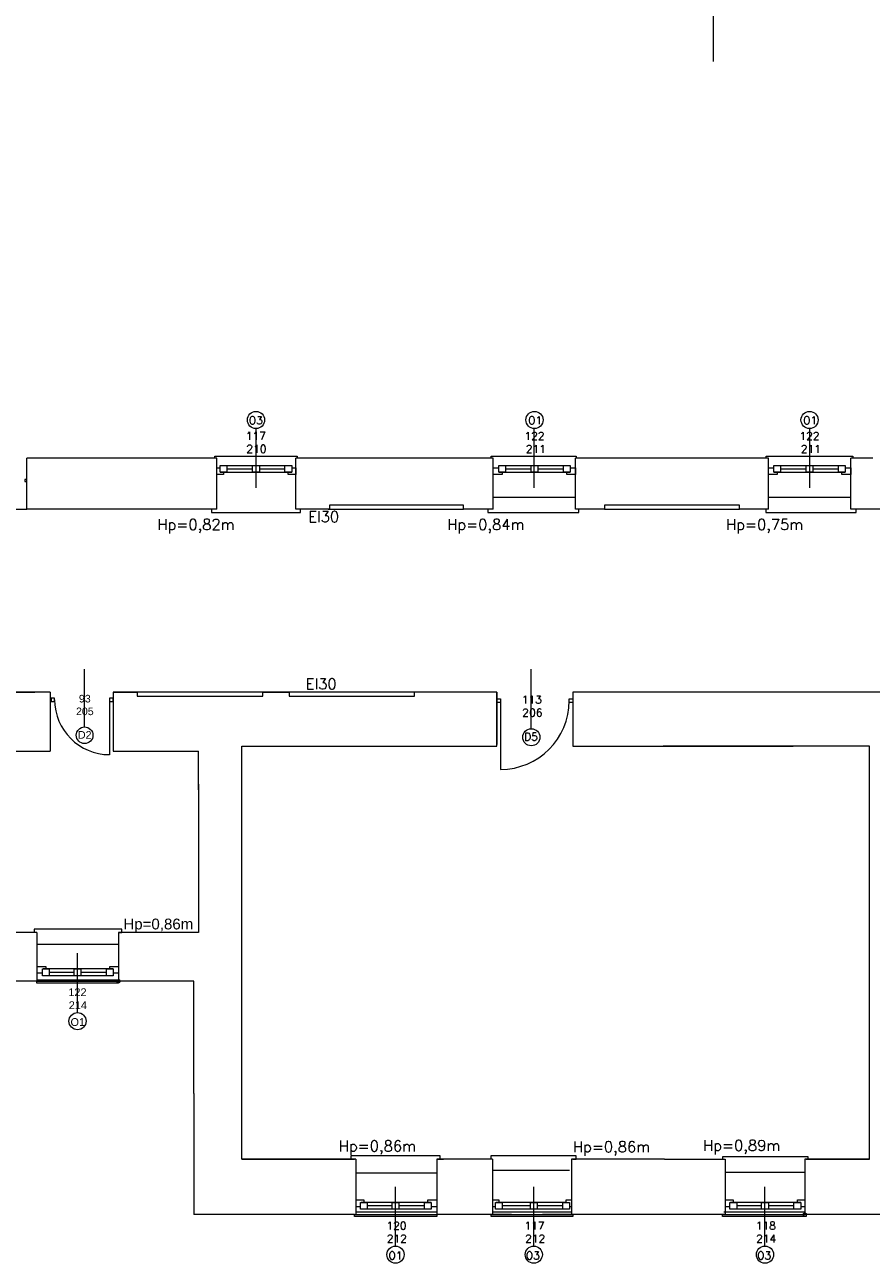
# Model space of a CAD drawing. Header units: millimetres. Extents: x -12354389001 to 271431, y -126469 to 48347.
# Tile 143 of 204: x -110596 to -109341, y -91953 to -90116. Entities that reach past the tile are written whole.
import ezdxf

# ---------------------------------------------------------------- set-up
doc = ezdxf.new("R2010")
doc.units = ezdxf.units.MM
doc.layers.get('0').update_dxf_attribs({"lineweight": 9})
doc.layers.add('ogrzewanie rzut', color=252, linetype='Continuous', lineweight=13)
doc.styles.add('ROMANS-POTROJNY-0-8-W', font='ROMANT.SHX', dxfattribs={"width": 0.8})
doc.styles.get("Standard").update_dxf_attribs({"font": 'arial.ttf'})

# ---------------------------------------------------------------- blocks, each defined once
blk = doc.blocks.new('d')
at = {"layer": 'ogrzewanie rzut', "linetype": 'Continuous', "lineweight": 13}
for p, q in [((38045.9, 4007), (38045.9, 3880.8)), ((37367.9, 3336.4), (37367.9, 3248.3)), ((37780.1, 3336.4), (37780.1, 3248.3)), ((38188.9, 3336.4), (38188.9, 3248.3)), ((37027.9, 3216.6), (37027.9, 3292.6)), ((37309.9, 3292.6), (37027.9, 3292.6)), ((37306.9, 3292.6), (37306.9, 3295.6)), ((37306.9, 3295.6), (37428.9, 3295.6)), ((37309.9, 3216.6), (37309.9, 3292.6)), ((37426.9, 3216.6), (37426.9, 3292.6)), ((37719.9, 3292.6), (37426.9, 3292.6)), ((37428.9, 3295.6), (37428.9, 3292.6)), ((37716.9, 3292.6), (37716.9, 3295.6)), ((37716.9, 3295.6), (37843, 3295.6)), ((37719.9, 3216.6), (37719.9, 3292.6)), ((37841.9, 3216.6), (37841.9, 3292.6)), ((38127.9, 3292.6), (37841.9, 3292.6)), ((37843, 3295.6), (37843, 3292.6)), ((38124.4, 3292.6), (38124.4, 3295.6)), ((38124.4, 3295.6), (38252.9, 3295.6)), ((38127.9, 3216.6), (38127.9, 3292.6)), ((38249.9, 3216.6), (38249.9, 3292.6)), ((38282.9, 3292.6), (38249.9, 3292.6)), ((38252.9, 3295.6), (38252.9, 3292.6)), ((37309.9, 3268), (37309.9, 3278)), ((37309.9, 3278), (37314.9, 3278)), ((37314.9, 3281.6), (37418.9, 3281.6)), ((37314.9, 3271.6), (37314.9, 3281.6)), ((37314.9, 3281.6), (37324.9, 3281.6)), ((37314.9, 3271.6), (37420.9, 3271.6)), ((37324.9, 3271.6), (37314.9, 3271.6)), ((37319.9, 3271.6), (37319.9, 3268)), ((37324.9, 3281.6), (37324.9, 3271.6)), ((37324.9, 3276.6), (37362.9, 3276.6)), ((37362.9, 3281.6), (37372.9, 3281.6)), ((37362.9, 3271.6), (37362.9, 3281.6)), ((37372.9, 3271.6), (37362.9, 3271.6)), ((37372.9, 3281.6), (37372.9, 3271.6)), ((37372.9, 3276.6), (37410.9, 3276.6)), ((37410.9, 3281.6), (37420.9, 3281.6)), ((37410.9, 3271.6), (37410.9, 3281.6)), ((37420.9, 3271.6), (37410.9, 3271.6)), ((37415.9, 3268), (37415.9, 3271.6)), ((37420.9, 3281.6), (37420.9, 3271.6)), ((37420.9, 3278), (37426.9, 3278)), ((37426.9, 3278), (37426.9, 3268)), ((37719.9, 3278), (37727.9, 3278)), ((37719.9, 3268), (37719.9, 3278)), ((37727.9, 3281.6), (37831.9, 3281.6)), ((37727.9, 3281.6), (37737.9, 3281.6)), ((37727.9, 3271.6), (37727.9, 3281.6)), ((37727.9, 3271.6), (37833.9, 3271.6)), ((37737.9, 3271.6), (37727.9, 3271.6)), ((37732.9, 3271.6), (37732.9, 3268)), ((37737.9, 3281.6), (37737.9, 3271.6)), ((37737.9, 3276.6), (37775.9, 3276.6)), ((37775.9, 3281.6), (37785.9, 3281.6)), ((37775.9, 3271.6), (37775.9, 3281.6)), ((37785.9, 3271.6), (37775.9, 3271.6)), ((37785.9, 3281.6), (37785.9, 3271.6)), ((37785.9, 3276.6), (37823.9, 3276.6)), ((37823.9, 3281.6), (37833.9, 3281.6)), ((37823.9, 3271.6), (37823.9, 3281.6)), ((37833.9, 3271.6), (37823.9, 3271.6)), ((37828.9, 3268), (37828.9, 3271.6)), ((37833.9, 3281.6), (37833.9, 3271.6)), ((37833.9, 3278), (37841.9, 3278)), ((37841.9, 3278), (37841.9, 3268)), ((38127.9, 3268), (38127.9, 3278)), ((38127.9, 3278), (38135.9, 3278)), ((38135.9, 3281.6), (38239.9, 3281.6)), ((38135.9, 3281.6), (38145.9, 3281.6)), ((38135.9, 3271.6), (38135.9, 3281.6)), ((38135.9, 3271.6), (38241.9, 3271.6)), ((38145.9, 3271.6), (38135.9, 3271.6)), ((38140.9, 3271.6), (38140.9, 3268)), ((38145.9, 3281.6), (38145.9, 3271.6)), ((38145.9, 3276.6), (38183.9, 3276.6)), ((38183.9, 3281.6), (38193.9, 3281.6)), ((38183.9, 3271.6), (38183.9, 3281.6)), ((38193.9, 3271.6), (38183.9, 3271.6)), ((38193.9, 3281.6), (38193.9, 3271.6)), ((38193.9, 3276.6), (38231.9, 3276.6)), ((38231.9, 3281.6), (38241.9, 3281.6)), ((38231.9, 3271.6), (38231.9, 3281.6)), ((38241.9, 3271.6), (38231.9, 3271.6)), ((38236.9, 3268), (38236.9, 3271.6)), ((38241.9, 3281.6), (38241.9, 3271.6)), ((38241.9, 3278), (38249.9, 3278)), ((38249.9, 3216.6), (38249.9, 3278.1)), ((38249.9, 3278), (38249.9, 3268)), ((37319.9, 3268), (37309.9, 3268)), ((37426.9, 3268), (37415.9, 3268)), ((37732.9, 3268), (37719.9, 3268)), ((37841.9, 3268), (37828.9, 3268)), ((38140.9, 3268), (38127.9, 3268)), ((38249.9, 3268), (38236.9, 3268)), ((36908.9, 3216.6), (37027.9, 3216.6)), ((37071.9, 3216.6), (37027.9, 3216.6)), ((37071.9, 3216.6), (37066.9, 3216.6)), ((37253.9, 3216.6), (37071.9, 3216.6)), ((37071.9, 3216.6), (37071.9, 3216.6)), ((37253.9, 3216.6), (37071.9, 3216.6)), ((37071.9, 3216.6), (37071.9, 3216.6)), ((37309.9, 3216.6), (37253.9, 3216.6)), ((37253.9, 3216.6), (37253.9, 3216.6)), ((37309.9, 3216.6), (37253.9, 3216.6)), ((37253.9, 3216.6), (37253.9, 3216.6)), ((37306.9, 3216.6), (37301.9, 3216.6)), ((37301.9, 3216.6), (37301.9, 3211.6)), ((37476.9, 3216.6), (37426.9, 3216.6)), ((37433.9, 3211.6), (37433.9, 3216.6)), ((37474.9, 3216.6), (37675.9, 3216.6)), ((37560.9, 3222.6), (37476.9, 3222.6)), ((37476.9, 3222.6), (37476.9, 3216.6)), ((37476.9, 3222.6), (37476.9, 3216.6)), ((37675.9, 3222.6), (37476.9, 3222.6)), ((37560.9, 3222.6), (37560.9, 3222.6)), ((37580.9, 3222.6), (37560.9, 3222.6)), ((37675.9, 3222.6), (37580.9, 3222.6)), ((37580.9, 3222.6), (37580.9, 3222.6)), ((37675.9, 3216.6), (37675.9, 3222.6)), ((37675.9, 3216.6), (37675.9, 3222.6)), ((37719.9, 3216.6), (37675.9, 3216.6)), ((37719.9, 3216.6), (37675.9, 3216.6)), ((37719.9, 3216.6), (37675.9, 3216.6)), ((37716.9, 3216.6), (37711.9, 3216.6)), ((37711.9, 3216.6), (37711.9, 3211.6)), ((37884.9, 3216.6), (37841.9, 3216.6)), ((37846.8, 3211.6), (37846.8, 3216.6)), ((38084.9, 3222.6), (37884.9, 3222.6)), ((37884.9, 3222.6), (37884.9, 3216.6)), ((38084.9, 3222.6), (37884.9, 3222.6)), ((37884.9, 3222.6), (37884.9, 3216.6)), ((37884.9, 3216.6), (38084.9, 3216.6)), ((38084.9, 3216.6), (38084.9, 3222.6)), ((38084.9, 3216.6), (38084.9, 3222.6)), ((38127.9, 3216.6), (38084.9, 3216.6)), ((38127.9, 3216.6), (38084.9, 3216.6)), ((38127.9, 3216.6), (38092.2, 3216.6)), ((38127.9, 3216.6), (38124.1, 3216.6)), ((38124.1, 3216.6), (38124.1, 3211.6)), ((38358.9, 3216.6), (38249.9, 3216.6)), ((38362.9, 3216.6), (38249.9, 3216.6)), ((38257.9, 3211.6), (38257.9, 3216.6)), ((37301.9, 3211.6), (37428.9, 3211.6)), ((37428.9, 3211.6), (37433.9, 3211.6)), ((37711.9, 3211.6), (37838.9, 3211.6)), ((37838.9, 3211.6), (37846.8, 3211.6)), ((38124.1, 3211.6), (38252.9, 3211.6)), ((38252.9, 3211.6), (38257.9, 3211.6)), ((37113.8, 2893.7), (37113.8, 2979.4)), ((37776.2, 2891.2), (37776.2, 2979.3)), ((37062.9, 2945.5), (36908.8, 2945.5)), ((36908.8, 2945.5), (37039.8, 2945.5)), ((37062.9, 2945.5), (37062.9, 2857.7)), ((37191.9, 2945.5), (37155.9, 2945.5)), ((37155.9, 2945.5), (37155.9, 2857.7)), ((37155.9, 2945.5), (37191.9, 2945.5)), ((37377.9, 2945.5), (37191.9, 2945.5)), ((37191.9, 2945.5), (37191.9, 2939.5)), ((37191.9, 2939.5), (37377.9, 2939.5)), ((37416.9, 2945.5), (37377.9, 2945.5)), ((37377.9, 2939.5), (37377.9, 2945.5)), ((37377.9, 2945.5), (37416.9, 2945.5)), ((37602.9, 2945.5), (37416.9, 2945.5)), ((37416.9, 2945.5), (37416.9, 2939.5)), ((37416.9, 2939.5), (37602.9, 2939.5)), ((37724.9, 2945.5), (37602.9, 2945.5)), ((37602.9, 2939.5), (37602.9, 2945.5)), ((37602.9, 2939.5), (37602.9, 2945.5)), ((37724.9, 2945.5), (37724.9, 2867.7)), ((37724.9, 2865.5), (37724.9, 2945.5)), ((37837.9, 2945.5), (37837.9, 2865.5)), ((38375.6, 2945.5), (37837.9, 2945.5)), ((37346.9, 2252.7), (37346.9, 2865.5)), ((37346.9, 2865.5), (37601.9, 2865.5)), ((37601.9, 2865.5), (37649.9, 2865.5)), ((37649.9, 2865.5), (37724.9, 2865.5)), ((37837.9, 2865.5), (37971.9, 2865.5)), ((37971.9, 2865.5), (38164.4, 2865.5)), ((38164.4, 2865.5), (37971.9, 2865.5)), ((38277.9, 2865.5), (38157.9, 2865.5)), ((38277.9, 2252.5), (38277.9, 2865.5)), ((36682.9, 2857.7), (37062.9, 2857.7)), ((37155.9, 2857.7), (37282.9, 2857.7)), ((37282.9, 2857.7), (37282.9, 2857.7)), ((37282.9, 2808.7), (37282.9, 2857.7)), ((37282.9, 2800.5), (37282.9, 2808.7)), ((37282.9, 2808.7), (37282.9, 2588.7)), ((37042.2, 2593.7), (37039.2, 2593.7)), ((37039.2, 2593.7), (37039.2, 2588.7)), ((37168.9, 2593.7), (37042.2, 2593.7)), ((37168.9, 2588.7), (37168.9, 2593.7)), ((37025.9, 2588.7), (36926.9, 2588.7)), ((37042.9, 2588.7), (36926.9, 2588.7)), ((37042.9, 2588.7), (37042.9, 2516.8)), ((37282.9, 2588.7), (37163.9, 2588.7)), ((37163.9, 2588.7), (37163.9, 2516.8)), ((37163.9, 2588.7), (37168.9, 2588.7)), ((37282.9, 2588.7), (37163.9, 2588.7)), ((37103.3, 2470.1), (37103.3, 2558.2)), ((37042.9, 2538.5), (37056.3, 2538.5)), ((37056.3, 2538.5), (37056.3, 2534.8)), ((37151.3, 2534.8), (37151.3, 2538.5)), ((37151.3, 2538.5), (37163.9, 2538.5)), ((37163.9, 2538.5), (37163.9, 2528.5)), ((37042.9, 2516.8), (36926.9, 2516.8)), ((37051.3, 2528.5), (37042.9, 2528.5)), ((37042.9, 2518.8), (37163.9, 2518.8)), ((37042.9, 2513.8), (37042.9, 2516.8)), ((37042.9, 2516.8), (37163.9, 2516.8)), ((37051.3, 2524.8), (37051.3, 2534.8)), ((37051.3, 2534.8), (37061.3, 2534.8)), ((37061.3, 2524.8), (37051.3, 2524.8)), ((37156.3, 2534.8), (37052.3, 2534.8)), ((37156.3, 2524.8), (37052.3, 2524.8)), ((37061.3, 2534.8), (37061.3, 2524.8)), ((37098.3, 2529.8), (37061.3, 2529.8)), ((37098.3, 2524.8), (37098.3, 2534.8)), ((37098.3, 2534.8), (37108.3, 2534.8)), ((37108.3, 2524.8), (37098.3, 2524.8)), ((37108.3, 2534.8), (37108.3, 2524.8)), ((37146.3, 2529.8), (37108.3, 2529.8)), ((37146.3, 2534.8), (37156.3, 2534.8)), ((37146.3, 2524.8), (37146.3, 2534.8)), ((37156.3, 2524.8), (37146.3, 2524.8)), ((37156.3, 2534.8), (37156.3, 2524.8)), ((37163.9, 2528.5), (37156.3, 2528.5)), ((37275.9, 2516.8), (37163.9, 2516.8)), ((37163.9, 2516.8), (37163.9, 2513.8)), ((37275.9, 2350.1), (37275.9, 2516.8)), ((37163.9, 2513.8), (37042.9, 2513.8)), ((37275.9, 2350.1), (37275.9, 2170.5)), ((37346.9, 2252.7), (37513.9, 2252.7)), ((37515.9, 2252.7), (37346.9, 2252.7)), ((37514.2, 2257.7), (37508.6, 2257.7)), ((37508.6, 2257.7), (37508.6, 2252.7)), ((37640.9, 2257.7), (37514.2, 2257.7)), ((37515.9, 2252.7), (37515.9, 2170.5)), ((37645.9, 2252.7), (37635.9, 2252.7)), ((37635.9, 2252.7), (37635.9, 2170.5)), ((37635.9, 2252.7), (37645.9, 2252.7)), ((37635.9, 2252.7), (37640.9, 2252.7)), ((37640.9, 2252.7), (37640.9, 2257.7)), ((37718.9, 2252.6), (37645.9, 2252.6)), ((37716.2, 2257.5), (37716.1, 2257.5)), ((37716.1, 2257.5), (37716.1, 2252.5)), ((37842.8, 2257.5), (37716.2, 2257.5)), ((37718.9, 2252.5), (37718.9, 2170.5)), ((37973.9, 2252.5), (37835.9, 2252.5)), ((37835.9, 2252.5), (37835.9, 2170.5)), ((37837.8, 2252.5), (37842.8, 2252.5)), ((37842.8, 2252.5), (37842.8, 2257.5)), ((37973.9, 2252.5), (37977.9, 2252.5)), ((37977.9, 2252.5), (38063.9, 2252.5)), ((38060, 2256.4), (38059.9, 2256.4)), ((38059.9, 2256.4), (38059.9, 2252.5)), ((38186.6, 2256.4), (38060, 2256.4)), ((38063.9, 2252.5), (38063.9, 2170.5)), ((38181.9, 2252.5), (38181.9, 2170.5)), ((38277.9, 2252.5), (38181.9, 2252.5)), ((38183.9, 2252.5), (38277.9, 2252.5)), ((38186.6, 2252.5), (38186.6, 2256.4)), ((37574.9, 2123.8), (37574.9, 2211.9)), ((37779.9, 2123.8), (37779.9, 2211.9)), ((38122.8, 2123.8), (38122.8, 2211.9)), ((37515.9, 2192.2), (37527.9, 2192.2)), ((37522.9, 2178.5), (37522.9, 2188.5)), ((37522.9, 2188.5), (37532.9, 2188.5)), ((37627.9, 2188.5), (37523.9, 2188.5)), ((37527.9, 2192.2), (37527.9, 2188.5)), ((37532.9, 2188.5), (37532.9, 2178.5)), ((37569.9, 2178.5), (37569.9, 2188.5)), ((37569.9, 2188.5), (37579.9, 2188.5)), ((37579.9, 2188.5), (37579.9, 2178.5)), ((37617.9, 2178.5), (37617.9, 2188.5)), ((37617.9, 2188.5), (37627.9, 2188.5)), ((37622.9, 2188.5), (37622.9, 2192.2)), ((37622.9, 2192.2), (37635.9, 2192.2)), ((37627.9, 2188.5), (37627.9, 2178.5)), ((37635.9, 2192.2), (37635.9, 2182.2)), ((37718.9, 2192.2), (37727.9, 2192.2)), ((37722.9, 2178.5), (37722.9, 2188.5)), ((37722.9, 2188.5), (37732.9, 2188.5)), ((37827.9, 2188.5), (37723.9, 2188.5)), ((37727.9, 2192.2), (37727.9, 2188.5)), ((37732.9, 2188.5), (37732.9, 2178.5)), ((37774.9, 2178.5), (37774.9, 2188.5)), ((37774.9, 2188.5), (37784.9, 2188.5)), ((37784.9, 2188.5), (37784.9, 2178.5)), ((37822.9, 2178.5), (37822.9, 2188.5)), ((37822.9, 2188.5), (37832.9, 2188.5)), ((37827.9, 2188.5), (37827.9, 2192.2)), ((37827.9, 2192.2), (37835.9, 2192.2)), ((37832.9, 2188.5), (37832.9, 2178.5)), ((38063.9, 2192.2), (38075.8, 2192.2)), ((38070.8, 2178.5), (38070.8, 2188.5)), ((38070.8, 2188.5), (38080.8, 2188.5)), ((38175.8, 2188.5), (38071.8, 2188.5)), ((38075.8, 2192.2), (38075.8, 2188.5)), ((38080.8, 2188.5), (38080.8, 2178.5)), ((38117.8, 2178.5), (38117.8, 2188.5)), ((38117.8, 2188.5), (38127.8, 2188.5)), ((38127.8, 2188.5), (38127.8, 2178.5)), ((38165.8, 2178.5), (38165.8, 2188.5)), ((38165.8, 2188.5), (38175.8, 2188.5)), ((38170.8, 2188.5), (38170.8, 2192.2)), ((38170.8, 2192.2), (38181.9, 2192.2)), ((38175.8, 2188.5), (38175.8, 2178.5)), ((37513.9, 2170.5), (37275.9, 2170.5)), ((37513.9, 2167.5), (37513.9, 2170.5)), ((37513.9, 2170.5), (37635.9, 2170.5)), ((37635.9, 2167.5), (37513.9, 2167.5)), ((37522.9, 2182.2), (37515.9, 2182.2)), ((37515.9, 2174.5), (37635.9, 2174.5)), ((37532.9, 2178.5), (37522.9, 2178.5)), ((37627.9, 2178.5), (37523.9, 2178.5)), ((37569.9, 2183.5), (37532.9, 2183.5)), ((37579.9, 2178.5), (37569.9, 2178.5)), ((37617.9, 2183.5), (37579.9, 2183.5)), ((37627.9, 2178.5), (37617.9, 2178.5)), ((37635.9, 2182.2), (37627.9, 2182.2)), ((37746.8, 2170.5), (37635.9, 2170.5)), ((37635.9, 2170.5), (37635.9, 2167.5)), ((37716.9, 2167.5), (37716.9, 2170.5)), ((37716.9, 2170.5), (37837.9, 2170.5)), ((37837.9, 2167.5), (37716.9, 2167.5)), ((37722.9, 2182.2), (37718.9, 2182.2)), ((37718.9, 2174.5), (37835.9, 2174.5)), ((37732.9, 2178.5), (37722.9, 2178.5)), ((37827.9, 2178.5), (37723.9, 2178.5)), ((37774.9, 2183.5), (37732.9, 2183.5)), ((37784.9, 2178.5), (37774.9, 2178.5)), ((37822.9, 2183.5), (37784.9, 2183.5)), ((38063.9, 2170.5), (37792.9, 2170.5)), ((37832.9, 2178.5), (37822.9, 2178.5)), ((37835.9, 2182.2), (37832.9, 2182.2)), ((37837.9, 2170.5), (37837.9, 2167.5)), ((38059.9, 2167.5), (38059.9, 2170.5)), ((38059.9, 2170.5), (38181.9, 2170.5)), ((38183.9, 2167.5), (38059.9, 2167.5)), ((38061.9, 2174.5), (38181.9, 2174.5)), ((38070.8, 2182.2), (38063.9, 2182.2)), ((38080.8, 2178.5), (38070.8, 2178.5)), ((38175.8, 2178.5), (38071.8, 2178.5)), ((38117.8, 2183.5), (38080.8, 2183.5)), ((38127.8, 2178.5), (38117.8, 2178.5)), ((38165.8, 2183.5), (38127.8, 2183.5)), ((38175.8, 2178.5), (38165.8, 2178.5)), ((38181.9, 2182.2), (38175.8, 2182.2)), ((38402.9, 2170.5), (38181.9, 2170.5)), ((38183.9, 2170.5), (38183.9, 2167.5))]:
    blk.add_line(p, q, dxfattribs=at)
at = {"layer": 'ogrzewanie rzut', "linetype": 'Continuous', "lineweight": 13, "ltscale": 10}
for p, q in [((37719.9, 3234.6), (37841.9, 3234.6)), ((38127.9, 3234.6), (38249.9, 3234.6)), ((37042.9, 2571.7), (37163.9, 2571.7)), ((37515.9, 2232.7), (37635.9, 2232.7)), ((37718.9, 2236.5), (37832.9, 2236.5)), ((38063.9, 2233.5), (38180.9, 2233.5))]:
    blk.add_line(p, q, dxfattribs=at)
at = {"layer": 'ogrzewanie rzut', "linetype": 'Continuous', "lineweight": 13, "transparency": 33554684}
for points in [[(37025, 3258), (37027.9, 3258), (37027.9, 3260.8), (37025, 3260.8)], [(37069.2, 2936.7), (37064.1, 2936.7), (37064.1, 2931.6), (37069.2, 2931.6)], [(37155.9, 2931.6), (37155.9, 2936.7), (37150.8, 2936.7), (37150.8, 2931.6)], [(37725.2, 2930), (37725.2, 2935.4), (37730.6, 2935.4), (37730.6, 2930)], [(37832.5, 2935.4), (37837.9, 2935.4), (37837.9, 2930), (37832.5, 2930)]]:
    blk.add_lwpolyline(points, close=True, dxfattribs=at)
for points in [[(37150.8, 2934.2), (37150.8, 2852.6)], [(37730.6, 2932.7), (37730.6, 2830.8)]]:
    blk.add_lwpolyline(points, dxfattribs=at)
at = {"layer": 'ogrzewanie rzut', "linetype": 'Continuous', "lineweight": 13}
for centre, radius in [((37367.9, 3349.1), 12.7), ((37780.9, 3349.1), 12.7), ((38188.9, 3349.1), 12.7), ((37113.8, 2881.4), 12.4), ((37776.2, 2878.5), 12.7), ((37163.9, 2516.8), 2.61), ((37103.3, 2457.4), 12.7), ((38181.9, 2170.5), 2.61), ((37574.9, 2111.1), 12.7), ((37779.9, 2111.1), 12.7), ((38122.8, 2111.1), 12.7)]:
    blk.add_circle(centre, radius, dxfattribs=at)
at = {"layer": 'ogrzewanie rzut', "linetype": 'Continuous', "lineweight": 13, "transparency": 33554684}
for centre, radius, start, end in [((37150.8, 2934.2), 81.5, 180, 270), ((37730.6, 2932.7), 101.9, 270, 0)]:
    blk.add_arc(centre, radius, start, end, dxfattribs=at)
at = {"layer": 'ogrzewanie rzut', "linetype": 'Continuous', "lineweight": 13, "style": 'ROMANS-POTROJNY-0-8-W'}
for s, height, p in [('O3', 11.57, (37357.3, 3342.8)), ('O1', 11.57, (37771.4, 3342.8)), ('O1', 11.57, (38179.4, 3342.8)), ('117', 11.57, (37353, 3319.7)), ('122', 11.57, (37766.2, 3319.5)), ('122', 11.57, (38174.1, 3319.5)), ('210', 11.57, (37353.6, 3300.4)), ('211', 11.57, (37767.9, 3300.2)), ('211', 11.57, (38175.8, 3300.2)), ('EI30', 16, (37445.3, 3197.6)), ('EI30', 16, (37441.7, 2949.6)), ('113', 11.57, (37762.3, 2928.6)), ('206', 11.57, (37762.9, 2909.2)), ('D5', 11.57, (37765.8, 2873.4)), ('120', 11.57, (37561.3, 2148.3)), ('117', 11.57, (37766.2, 2148.3)), ('118', 11.57, (38109.1, 2148.3)), ('212', 11.57, (37561.9, 2129)), ('212', 11.57, (37766.9, 2129)), ('214', 11.57, (38109.8, 2129)), ('O1', 11.57, (37564.5, 2104)), ('O3', 11.57, (37768, 2104)), ('O3', 11.57, (38111.3, 2104))]:
    blk.add_text(s, height=height, dxfattribs=at).set_placement(p)
at = {"layer": 'ogrzewanie rzut', "linetype": 'Continuous', "lineweight": 13, "ltscale": 0.15, "style": 'ROMANS-POTROJNY-0-8-W'}
for s, p in [('Hp=0,82m', (37221.7, 3186.1)), ('Hp=0,84m', (37651.5, 3186.1)), ('Hp=0,75m', (38065, 3186.1)), ('Hp=0,86m', (37490.7, 2264.3)), ('Hp=0,86m', (37837.9, 2263.1)), ('Hp=0,89m', (38031, 2265.1))]:
    blk.add_text(s, height=16, dxfattribs=at).set_placement(p)
at = {"layer": 'ogrzewanie rzut', "linetype": 'Continuous', "lineweight": 13}
for s, height, p in [('93', 11.26, (37105.3, 2930.1)), ('205', 11.26, (37101, 2911.3)), ('D2', 11.26, (37103.9, 2876.4)), ('122', 11.57, (37089.7, 2494.6)), ('214', 11.57, (37090.3, 2475.3)), ('O1', 11.57, (37092.9, 2450.3))]:
    blk.add_text(s, height=height, dxfattribs=at).set_placement(p)
at = {"layer": 'ogrzewanie rzut', "linetype": 'Continuous', "lineweight": 13, "ltscale": 0.15}
blk.add_text('Hp=0,86m', height=16, dxfattribs=at).set_placement((37171.2, 2593.5))

msp = doc.modelspace()

# ---------------------------------------------------------------- block references
msp.add_blockref('d', (-147620.915, -94051.603))

doc.saveas('drawing.dxf')
